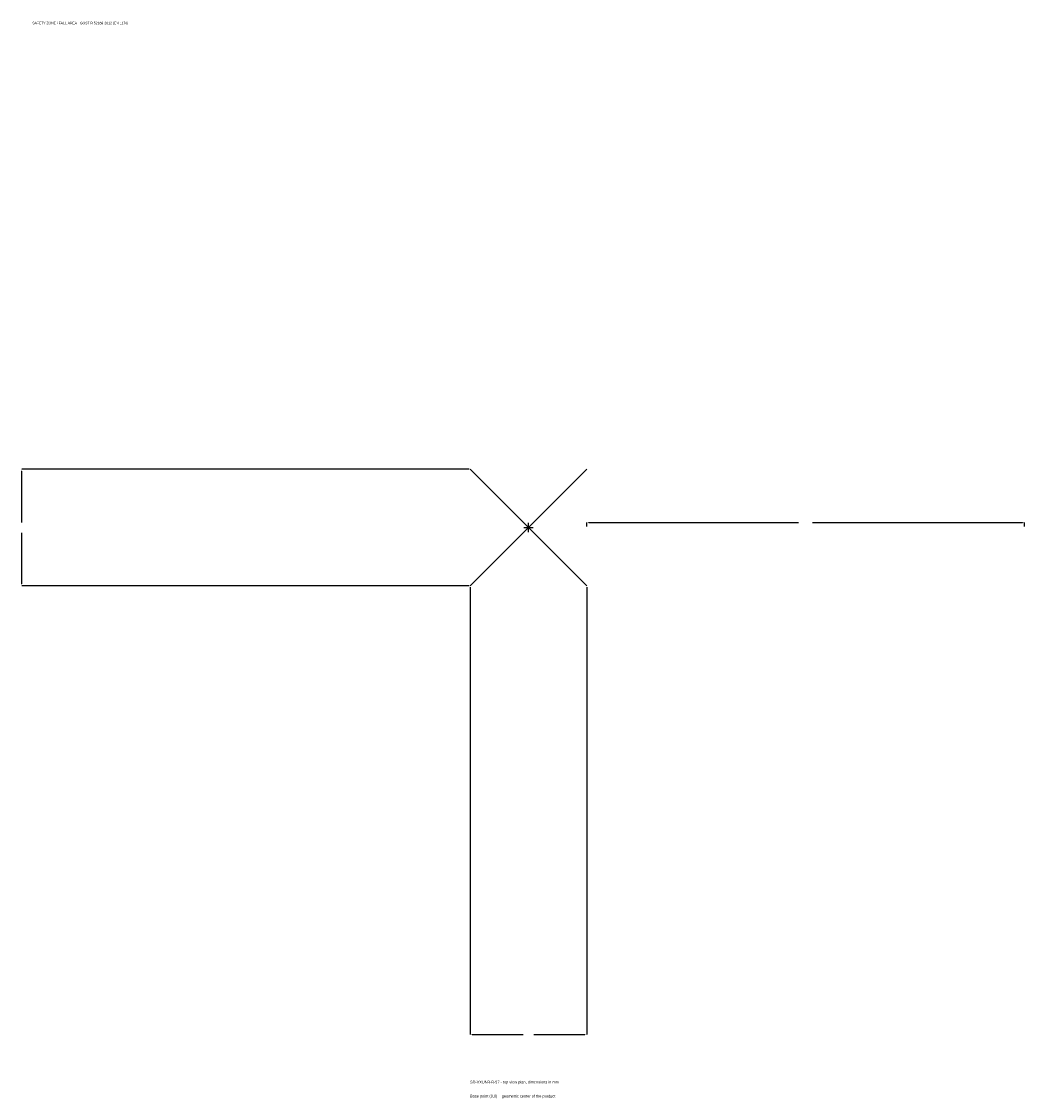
# Model space of a CAD drawing. Extents: x -1737 to 1700, y -1955 to 1733.
import ezdxf

# ---------------------------------------------------------------- set-up
doc = ezdxf.new("R2010")
doc.units = 0
for name, color, linetype in [('GP_MAF_zona_bezopasnosti', 1, 'Continuous'), ('ZSK_DANNYE', 3, 'Continuous'), ('ZSK_KONTUR', 7, 'Continuous'), ('ZSK_RAZMERY', 8, 'Continuous')]:
    doc.layers.add(name, color=color, linetype=linetype)
doc.dimstyles.new('ORION', dxfattribs={"dimtxt": 12, "dimasz": 7.2, "dimexe": 1.25, "dimexo": 3.6, "dimtad": 1, "dimcen": 2.5, "dimazin": 3, "dimtfac": 1, "dimtmove": 0, "dimatfit": 3})

# ---------------------------------------------------------------- blocks, each defined once
blk = doc.blocks.new('_CLOSEDFILLED')
at = {"color": 0, "linetype": 'BYBLOCK'}
blk.add_solid([(-1, 0.16), (0, 0), (-1, -0.16)], dxfattribs=at)
blk = doc.blocks.new('*D1')
for p, q in [((-200, -203.6), (-200, -1736)), ((200, -203.6), (200, -1736)), ((-192.8, -1736), (-18, -1736)), ((18, -1736), (192.8, -1736))]:
    blk.add_line(p, q)
at = {"layer": 'Defpoints'}
for p in [(-200, -200), (200, -200), (-200, -1736)]:
    blk.add_point(p, dxfattribs=at)
at = {"layer": 'ZSK_RAZMERY', "xscale": 7.199999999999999, "yscale": 7.199999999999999, "rotation": 180}
blk.add_blockref('_CLOSEDFILLED', (-200, -1736), dxfattribs=at)
at = {"layer": 'ZSK_RAZMERY', "xscale": 7.199999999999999, "yscale": 7.199999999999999}
blk.add_blockref('_CLOSEDFILLED', (200, -1736), dxfattribs=at)
blk = doc.blocks.new('*D2')
for p, q in [((-203.6, 200), (-1736, 200)), ((-1736, 18), (-1736, 192.8)), ((-1736, -192.8), (-1736, -18)), ((-203.6, -200), (-1736, -200))]:
    blk.add_line(p, q)
at = {"layer": 'Defpoints'}
for p in [(-200, 200), (-1736, -200), (-200, -200)]:
    blk.add_point(p, dxfattribs=at)
at = {"layer": 'ZSK_RAZMERY', "xscale": 7.199999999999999, "yscale": 7.199999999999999}
for p, rotation in [((-1736, 200), 90), ((-1736, -200), 270)]:
    blk.add_blockref('_CLOSEDFILLED', p, dxfattribs=dict(at, rotation=rotation))
blk = doc.blocks.new('*D3')
for p, q in [((200, 3.6), (200, 18)), ((207.2, 18), (926, 18)), ((974, 18), (1692.8, 18)), ((1700, 3.6), (1700, 18))]:
    blk.add_line(p, q)
at = {"layer": 'Defpoints'}
for p in [(200, 18), (200, 0), (1700, 0)]:
    blk.add_point(p, dxfattribs=at)
at = {"layer": 'ZSK_RAZMERY', "xscale": 7.199999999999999, "yscale": 7.199999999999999, "rotation": 180}
blk.add_blockref('_CLOSEDFILLED', (200, 18), dxfattribs=at)
at = {"layer": 'ZSK_RAZMERY', "xscale": 7.199999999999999, "yscale": 7.199999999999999}
blk.add_blockref('_CLOSEDFILLED', (1700, 18), dxfattribs=at)
blk = doc.blocks.new('B1')
at = {"layer": 'ZSK_KONTUR'}
for p, q in [((-200, -200), (200, 200)), ((-200, 200), (200, -200))]:
    blk.add_line(p, q, dxfattribs=at)
at = {"layer": 'ZSK_RAZMERY'}
for p, q in [((-16, 0), (16, 0)), ((0, -16), (0, 16))]:
    blk.add_line(p, q, dxfattribs=at)
at = {"layer": 'GP_MAF_zona_bezopasnosti', "color": 1}
blk.add_text('SAFETY ZONE / FALL AREA - GOST R 52169-2012 (EN 1176)', height=8.4, dxfattribs=at).set_placement((-1700, 1724))
at = {"layer": 'ZSK_RAZMERY'}
dim = blk.add_linear_dim(base=(-1736, -200), p1=(-200, -200), p2=(-200, 200), angle=90, dimstyle='ORION', dxfattribs=at)
dim.commit()
dim.dimension.update_dxf_attribs({"geometry": '*D2', "text_midpoint": (-1736, 0)})
for base, p1, p2, picture, middle in [((200, 18), (200, 0), (1700, 0), '*D3', (950, 18)), ((-200, -1736), (-200, -200), (200, -200), '*D1', (0, -1736))]:
    dim = blk.add_linear_dim(base=base, p1=p1, p2=p2, dimstyle='ORION', dxfattribs=at)
    dim.commit()
    dim.dimension.update_dxf_attribs({"geometry": picture, "text_midpoint": middle})

msp = doc.modelspace()

# ---------------------------------------------------------------- block references
msp.add_blockref('B1', (0, 0))

# ---------------------------------------------------------------- texts
at = {"layer": 'ZSK_DANNYE', "color": 3}
msp.add_text('SD-VXUNB-B-97 - top view plan, dimensions in mm', height=9.6, dxfattribs=at).set_placement((-200, -1904))
at = {"layer": 'ZSK_DANNYE', "color": 7}
msp.add_text('Base point (0,0) = geometric center of the product', height=9.6, dxfattribs=at).set_placement((-200, -1952))

doc.saveas('drawing.dxf')
